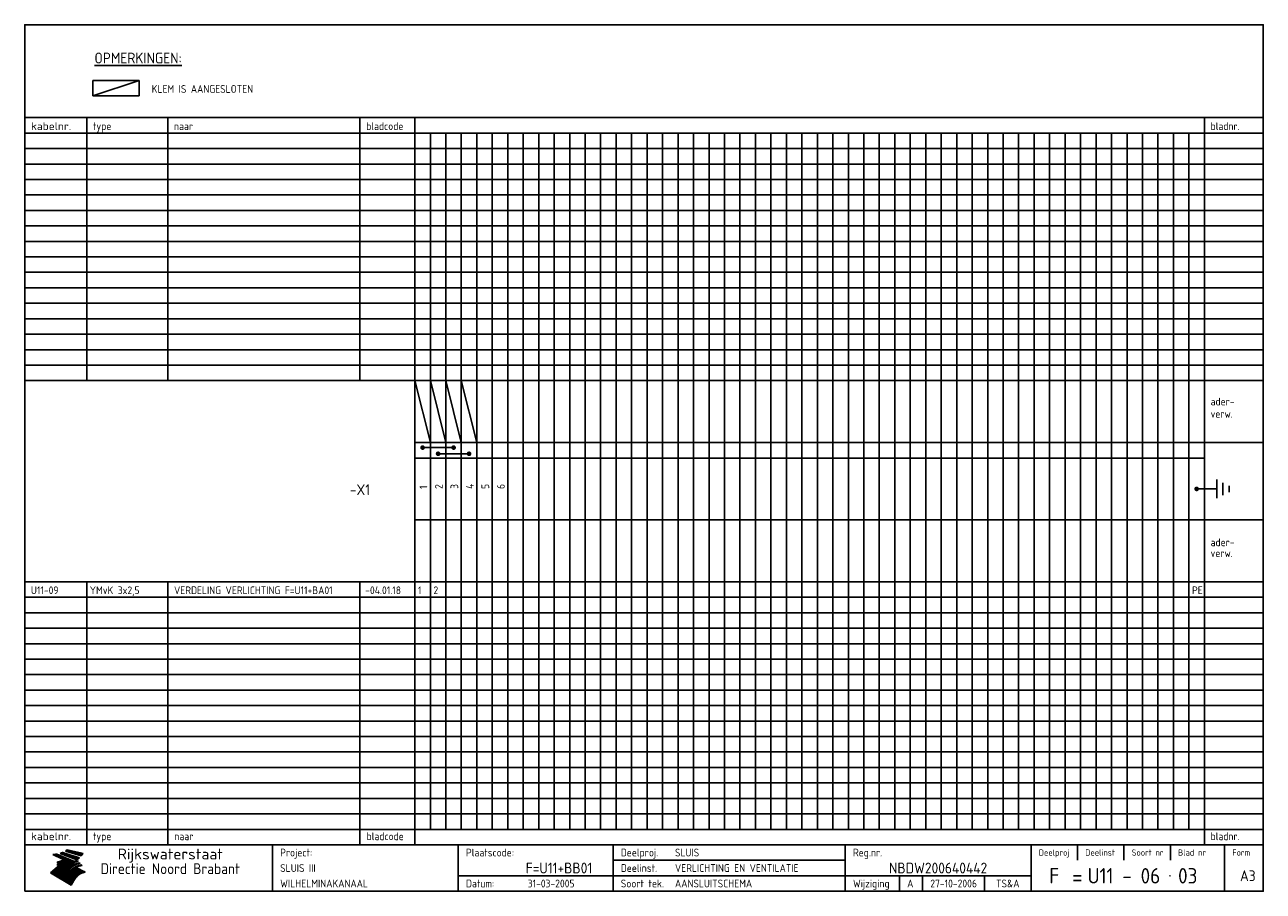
# Model space of a CAD drawing. Extents: x 10 to 410, y 10 to 290.
import ezdxf
from ezdxf.enums import TextEntityAlignment as Align

# ---------------------------------------------------------------- set-up
doc = ezdxf.new("R2010")
doc.units = 0
doc.header["$LTSCALE"] = 10
doc.header["$MEASUREMENT"] = 0
doc.layers.get('0').update_dxf_attribs({"linetype": 'CONTINUOUS'})
for name, color, linetype in [('0-25', 7, 'CONTINUOUS'), ('0-35', 2, 'CONTINUOUS'), ('0-50', 3, 'CONTINUOUS'), ('B-25', 7, 'CONTINUOUS'), ('B-35', 2, 'CONTINUOUS'), ('S-25', 7, 'CONTINUOUS')]:
    doc.layers.add(name, color=color, linetype=linetype)
doc.styles.add('ISO', font='iso.shx')
doc.styles.get("Standard").update_dxf_attribs({"font": 'iso.shx'})

# ---------------------------------------------------------------- blocks, each defined once
blk = doc.blocks.new('KADER-A3')
at = {"layer": '0-25'}
for p, q in [((410, 35), (10, 35)), ((410, 30), (10, 30)), ((350, 25), (350, 20)), ((365, 25), (365, 20)), ((380, 25), (380, 20)), ((200, 20), (275, 20)), ((150, 15), (335, 15)), ((292.5, 15), (292.5, 10)), ((300, 15), (300, 10)), ((320, 15), (320, 10))]:
    blk.add_line(p, q, dxfattribs=at)
at = {"layer": '0-25', "color": 7}
for p, q in [((19.1, 21.89), (25.12, 19)), ((19.1, 21.89), (25.12, 19)), ((19.17, 21.86), (20.7, 21.86)), ((19.29, 21.8), (20.83, 21.8)), ((19.4, 21.75), (20.96, 21.75)), ((19.52, 21.69), (21.09, 21.69)), ((19.64, 21.63), (21.22, 21.63)), ((19.74, 21.92), (20.56, 21.92)), ((19.75, 21.58), (21.36, 21.58)), ((19.87, 21.52), (21.49, 21.52)), ((19.99, 21.47), (21.62, 21.47)), ((20.11, 21.41), (21.75, 21.41)), ((20.22, 21.35), (21.88, 21.35)), ((20.25, 21.97), (20.43, 21.97)), ((20.34, 21.3), (22.02, 21.3)), ((20.38, 21.99), (26.02, 19.59)), ((20.38, 21.99), (26.02, 19.59)), ((20.46, 21.24), (22.15, 21.24)), ((20.57, 21.18), (22.28, 21.18)), ((20.69, 21.13), (22.41, 21.13)), ((20.81, 21.07), (22.55, 21.07)), ((20.92, 21.02), (22.68, 21.02)), ((21.04, 20.96), (22.81, 20.96)), ((21.16, 20.9), (22.94, 20.9)), ((21.27, 20.85), (23.07, 20.85)), ((21.39, 20.79), (23.21, 20.79)), ((21.47, 22.25), (26.83, 20.19)), ((21.47, 22.25), (26.83, 20.19)), ((21.49, 22.25), (23.07, 22.25)), ((21.51, 20.73), (23.34, 20.73)), ((21.6, 22.2), (23.25, 22.2)), ((21.63, 20.68), (23.47, 20.68)), ((21.65, 22.31), (22.89, 22.31)), ((21.74, 20.62), (23.6, 20.62)), ((21.75, 22.14), (23.42, 22.14)), ((21.8, 22.37), (22.71, 22.37)), ((21.86, 20.57), (23.73, 20.57)), ((21.9, 22.08), (23.6, 22.08)), ((21.94, 22.42), (22.53, 22.42)), ((21.98, 20.51), (23.87, 20.51)), ((22.04, 22.03), (23.78, 22.03)), ((22.06, 22.48), (22.36, 22.48)), ((22.09, 20.45), (24, 20.45)), ((22.18, 22.53), (27.65, 20.8)), ((22.18, 22.53), (27.65, 20.8)), ((22.19, 21.97), (23.96, 21.97)), ((22.21, 20.4), (24.13, 20.4)), ((22.33, 20.34), (24.26, 20.34)), ((22.34, 21.92), (24.13, 21.92)), ((22.37, 20), (23.08, 20)), ((22.44, 20.28), (24.4, 20.28)), ((22.48, 21.86), (24.31, 21.86)), ((22.49, 20.06), (23.04, 20.06)), ((22.56, 20.23), (24.53, 20.23)), ((22.61, 20.12), (22.93, 20.12)), ((22.63, 21.8), (24.49, 21.8)), ((22.68, 20.17), (24.66, 20.17)), ((22.71, 20.17), (22.82, 20.17)), ((23.11, 20.02), (22.77, 20.2)), ((23.11, 20.02), (22.77, 20.2)), ((22.78, 21.75), (24.67, 21.75)), ((22.79, 20.12), (24.79, 20.12)), ((22.91, 20.06), (24.92, 20.06)), ((22.92, 21.69), (24.85, 21.69)), ((23.03, 20), (25.06, 20)), ((23.07, 21.63), (25.02, 21.63)), ((23.14, 22.99), (28.22, 21.46)), ((23.14, 22.99), (28.22, 21.46)), ((23.15, 22.98), (25.33, 22.98)), ((23.22, 21.58), (25.2, 21.58)), ((23.23, 23.04), (25.09, 23.04)), ((23.32, 23.1), (24.84, 23.1)), ((23.34, 22.93), (25.57, 22.93)), ((23.36, 21.52), (25.38, 21.52)), ((23.4, 23.15), (24.6, 23.15)), ((23.49, 23.21), (24.36, 23.21)), ((23.51, 21.47), (25.56, 21.47)), ((23.52, 22.87), (25.81, 22.87)), ((23.57, 23.27), (24.12, 23.27)), ((23.64, 23.32), (23.87, 23.32)), ((23.66, 21.41), (25.74, 21.41)), ((23.7, 23.36), (28.82, 22.17)), ((23.7, 23.36), (28.82, 22.17)), ((23.71, 22.82), (26.06, 22.82)), ((23.8, 21.35), (25.91, 21.35)), ((23.9, 22.76), (26.3, 22.76)), ((23.95, 21.3), (26.09, 21.3)), ((24.09, 22.7), (26.54, 22.7)), ((24.09, 21.24), (26.27, 21.24)), ((24.24, 21.18), (26.45, 21.18)), ((24.27, 22.65), (26.78, 22.65)), ((24.39, 21.13), (26.62, 21.13)), ((24.46, 22.59), (27.03, 22.59)), ((24.53, 21.07), (26.8, 21.07)), ((24.65, 22.53), (27.27, 22.53)), ((24.68, 21.02), (26.98, 21.02)), ((24.83, 20.96), (27.16, 20.96)), ((24.84, 22.48), (27.51, 22.48)), ((24.97, 20.9), (27.34, 20.9)), ((25.02, 22.42), (27.75, 22.42)), ((25.12, 20.85), (27.51, 20.85)), ((25.21, 22.37), (28, 22.37)), ((25.27, 20.79), (27.63, 20.79)), ((25.4, 22.31), (28.24, 22.31)), ((25.41, 20.73), (27.57, 20.73)), ((25.56, 20.68), (27.51, 20.68)), ((25.58, 22.25), (28.48, 22.25)), ((25.71, 20.62), (27.44, 20.62)), ((25.77, 22.2), (28.72, 22.2)), ((25.85, 20.57), (27.37, 20.57)), ((25.96, 22.14), (28.79, 22.14)), ((26, 20.51), (27.29, 20.51)), ((26.15, 22.08), (28.75, 22.08)), ((26.15, 20.45), (27.22, 20.45)), ((26.29, 20.4), (27.14, 20.4)), ((26.33, 22.03), (28.71, 22.03)), ((26.44, 20.34), (27.06, 20.34)), ((26.52, 21.97), (28.66, 21.97)), ((26.59, 20.28), (26.97, 20.28)), ((26.71, 21.92), (28.62, 21.92)), ((26.73, 20.23), (26.89, 20.23)), ((26.9, 21.86), (28.57, 21.86)), ((27.08, 21.8), (28.52, 21.8)), ((27.27, 21.75), (28.48, 21.75)), ((27.46, 21.69), (28.43, 21.69)), ((27.65, 21.63), (28.38, 21.63)), ((27.83, 21.58), (28.33, 21.58)), ((28.02, 21.52), (28.28, 21.52)), ((28.21, 21.47), (28.22, 21.47)), ((20.58, 17.88), (18.3, 16)), ((20.58, 17.88), (18.3, 16)), ((24.94, 11.97), (18.3, 16)), ((24.94, 11.97), (18.3, 16)), ((18.31, 16.01), (20.96, 16.01)), ((18.38, 16.07), (21.46, 16.07)), ((18.45, 16.12), (21.88, 16.12)), ((18.52, 16.18), (22.15, 16.18)), ((18.59, 16.23), (22.38, 16.23)), ((18.65, 16.29), (22.58, 16.29)), ((18.72, 16.35), (22.75, 16.35)), ((18.79, 16.4), (22.91, 16.4)), ((18.86, 16.46), (20.6, 16.46)), ((18.93, 16.52), (20.6, 16.52)), ((18.99, 16.57), (20.6, 16.57)), ((19.06, 16.63), (20.6, 16.63)), ((19.13, 16.68), (20.6, 16.68)), ((19.2, 16.74), (20.6, 16.74)), ((19.27, 16.8), (20.6, 16.8)), ((19.33, 16.85), (21.07, 16.85)), ((19.4, 16.91), (21.55, 16.91)), ((19.47, 16.97), (21.88, 16.97)), ((19.54, 17.02), (22.13, 17.02)), ((19.61, 17.08), (22.34, 17.08)), ((19.67, 17.13), (20.6, 17.13)), ((19.74, 17.19), (20.6, 17.19)), ((19.81, 17.25), (20.6, 17.25)), ((19.88, 17.3), (20.6, 17.3)), ((19.95, 17.36), (20.6, 17.36)), ((20.01, 17.42), (20.6, 17.42)), ((20.08, 17.47), (20.93, 17.47)), ((20.15, 17.53), (21.26, 17.53)), ((20.22, 17.58), (21.51, 17.58)), ((20.29, 17.64), (21.72, 17.64)), ((20.35, 17.7), (21.9, 17.7)), ((20.42, 17.75), (22.07, 17.75)), ((20.49, 17.81), (22.22, 17.81)), ((20.56, 17.87), (22.36, 17.87)), ((20.6, 19.11), (20.58, 19.51)), ((20.6, 19.11), (20.58, 19.51)), ((20.58, 19.5), (22.09, 19.5)), ((20.58, 19.44), (21.95, 19.44)), ((20.59, 19.38), (21.79, 19.38)), ((20.59, 19.33), (21.62, 19.33)), ((20.59, 19.27), (21.42, 19.27)), ((20.6, 19.22), (21.2, 19.22)), ((20.6, 19.16), (20.93, 19.16)), ((20.6, 19.11), (20.69, 19.12)), ((20.6, 19.11), (20.69, 19.12)), ((20.6, 18.79), (20.77, 18.81)), ((20.6, 18.79), (20.77, 18.81)), ((20.6, 18.29), (20.6, 18.79)), ((20.6, 18.29), (20.6, 18.79)), ((20.6, 18.77), (22.46, 18.77)), ((20.6, 18.71), (22.33, 18.71)), ((20.6, 18.65), (22.19, 18.65)), ((20.6, 18.6), (22.04, 18.6)), ((20.6, 18.54), (21.87, 18.54)), ((20.6, 18.48), (21.68, 18.48)), ((20.6, 18.43), (21.46, 18.43)), ((20.6, 18.37), (21.21, 18.37)), ((20.6, 18.29), (20.88, 18.32)), ((20.6, 18.29), (20.88, 18.32)), ((20.6, 18.32), (20.87, 18.32)), ((20.6, 17.88), (20.86, 17.91)), ((20.6, 17.88), (20.86, 17.91)), ((20.6, 17.43), (20.97, 17.48)), ((20.6, 17.43), (20.97, 17.48)), ((20.6, 17.43), (20.6, 17.09)), ((20.6, 17.43), (20.6, 17.09)), ((20.6, 17.09), (21.26, 17.16)), ((20.6, 17.09), (21.26, 17.16)), ((20.6, 16.8), (21.37, 16.89)), ((20.6, 16.8), (21.37, 16.89)), ((20.6, 16.8), (20.6, 16.45)), ((20.6, 16.8), (20.6, 16.45)), ((20.6, 16.45), (21.56, 16.56)), ((20.6, 16.45), (21.56, 16.56)), ((20.6, 15.97), (21.67, 16.09)), ((20.6, 15.97), (21.67, 16.09)), ((20.7, 16.46), (23.06, 16.46)), ((20.9, 19.55), (22.23, 19.55)), ((20.9, 18.82), (22.59, 18.82)), ((20.98, 17.92), (22.5, 17.92)), ((21.02, 17.13), (22.53, 17.13)), ((21.19, 19.61), (22.35, 19.61)), ((21.2, 16.52), (23.2, 16.52)), ((21.32, 18.88), (22.71, 18.88)), ((21.32, 17.98), (22.62, 17.98)), ((21.42, 19.67), (22.47, 19.67)), ((21.47, 17.19), (22.7, 17.19)), ((21.59, 18.03), (22.74, 18.03)), ((21.61, 18.93), (22.82, 18.93)), ((21.62, 19.72), (22.59, 19.72)), ((21.72, 16.57), (23.32, 16.57)), ((21.77, 17.25), (22.85, 17.25)), ((21.8, 19.78), (22.69, 19.78)), ((21.8, 18.09), (22.85, 18.09)), ((21.84, 18.99), (22.92, 18.99)), ((21.96, 19.83), (22.79, 19.83)), ((21.99, 18.15), (22.95, 18.15)), ((22.01, 17.3), (22.99, 17.3)), ((22.03, 19.05), (23.03, 19.05)), ((22.1, 16.63), (23.44, 16.63)), ((22.11, 19.89), (22.89, 19.89)), ((22.16, 18.2), (23.05, 18.2)), ((22.21, 19.1), (23.12, 19.1)), ((22.21, 17.36), (23.12, 17.36)), ((22.24, 19.95), (22.99, 19.95)), ((22.31, 18.26), (23.15, 18.26)), ((22.36, 19.16), (23.22, 19.16)), ((22.38, 16.68), (23.56, 16.68)), ((22.39, 17.42), (23.24, 17.42)), ((22.45, 18.32), (23.24, 18.32)), ((22.51, 19.22), (23.3, 19.22)), ((22.56, 17.47), (23.36, 17.47)), ((22.59, 18.37), (23.33, 18.37)), ((22.6, 16.74), (23.66, 16.74)), ((22.64, 19.27), (23.39, 19.27)), ((22.71, 18.43), (23.42, 18.43)), ((22.71, 17.53), (23.47, 17.53)), ((22.77, 19.33), (23.47, 19.33)), ((22.79, 16.8), (23.77, 16.8)), ((22.83, 18.48), (23.5, 18.48)), ((22.84, 17.58), (23.57, 17.58)), ((22.89, 19.38), (23.55, 19.38)), ((22.94, 18.54), (23.58, 18.54)), ((22.96, 16.85), (23.86, 16.85)), ((22.97, 17.64), (23.67, 17.64)), ((23, 19.44), (23.63, 19.44)), ((23.04, 18.6), (23.66, 18.6)), ((23.1, 19.5), (23.72, 19.5)), ((23.1, 17.7), (23.77, 17.7)), ((23.12, 16.91), (23.96, 16.91)), ((23.14, 18.65), (23.74, 18.65)), ((23.15, 19.95), (25.19, 19.95)), ((23.21, 19.55), (23.8, 19.55)), ((23.21, 17.75), (23.86, 17.75)), ((23.21, 16.01), (28.9, 16.01)), ((23.24, 18.71), (23.82, 18.71)), ((23.26, 19.89), (25.32, 19.89)), ((23.26, 16.97), (24.05, 16.97)), ((23.3, 19.61), (23.88, 19.61)), ((23.32, 17.81), (23.95, 17.81)), ((23.33, 18.77), (23.91, 18.77)), ((23.37, 16.07), (29.08, 16.07)), ((23.38, 19.83), (25.45, 19.83)), ((23.39, 19.67), (23.81, 19.67)), ((23.39, 17.02), (24.14, 17.02)), ((23.42, 18.82), (23.99, 18.82)), ((23.42, 17.87), (24.03, 17.87)), ((23.45, 19.7), (23.58, 19.79)), ((23.45, 19.7), (23.58, 19.79)), ((23.48, 19.72), (23.7, 19.72)), ((23.5, 19.78), (25.58, 19.78)), ((23.51, 18.88), (24.07, 18.88)), ((23.51, 16.12), (29.27, 16.12)), ((23.52, 17.92), (24.11, 17.92)), ((23.52, 17.08), (24.22, 17.08)), ((23.54, 18.9), (24.3, 19.42)), ((23.54, 18.9), (24.3, 19.42)), ((23.56, 19.78), (23.59, 19.78)), ((23.56, 19.39), (23.9, 19.62)), ((23.56, 19.39), (23.9, 19.62)), ((23.58, 19.79), (23.9, 19.62)), ((23.58, 19.79), (23.9, 19.62)), ((23.59, 18.93), (24.15, 18.93)), ((23.61, 19.72), (25.72, 19.72)), ((23.62, 17.98), (24.2, 17.98)), ((23.63, 17.13), (24.3, 17.13)), ((23.65, 18.59), (24.62, 19.25)), ((23.65, 18.59), (24.62, 19.25)), ((29.41, 16.17), (23.65, 16.17)), ((23.67, 18.99), (24.23, 18.99)), ((23.71, 18.03), (24.28, 18.03)), ((23.73, 19.67), (25.85, 19.67)), ((23.75, 19.05), (24.32, 19.05)), ((23.75, 17.19), (24.38, 17.19)), ((23.77, 16.23), (29.47, 16.23)), ((23.79, 18.09), (24.36, 18.09)), ((23.83, 19.1), (24.4, 19.1)), ((23.85, 19.61), (25.98, 19.61)), ((23.85, 17.25), (24.46, 17.25)), ((23.88, 18.15), (24.44, 18.15)), ((23.89, 16.29), (29.36, 16.29)), ((23.92, 19.16), (24.48, 19.16)), ((23.94, 18.19), (25.23, 19.07)), ((23.94, 18.19), (25.23, 19.07)), ((23.95, 17.3), (24.55, 17.3)), ((23.96, 19.55), (25.96, 19.55)), ((23.96, 18.2), (24.53, 18.2)), ((24, 19.22), (24.56, 19.22)), ((24, 16.35), (29.24, 16.35)), ((24.04, 18.26), (24.61, 18.26)), ((24.05, 17.36), (24.63, 17.36)), ((24.06, 17.88), (25.34, 18.76)), ((24.06, 17.88), (25.34, 18.76)), ((24.08, 19.5), (25.88, 19.5)), ((24.08, 19.27), (24.58, 19.27)), ((24.11, 16.4), (29.13, 16.4)), ((24.13, 18.32), (24.69, 18.32)), ((24.14, 17.42), (24.71, 17.42)), ((24.16, 19.33), (24.47, 19.33)), ((24.2, 19.44), (25.79, 19.44)), ((24.21, 18.37), (24.77, 18.37)), ((24.21, 16.46), (29.02, 16.46)), ((24.23, 17.47), (24.79, 17.47)), ((24.24, 17.48), (25.52, 18.36)), ((24.24, 17.48), (25.52, 18.36)), ((24.25, 19.38), (24.36, 19.38)), ((24.29, 18.43), (24.85, 18.43)), ((24.3, 19.42), (24.62, 19.25)), ((24.3, 19.42), (24.62, 19.25)), ((24.31, 19.38), (25.71, 19.38)), ((24.31, 17.53), (24.87, 17.53)), ((24.31, 16.52), (28.91, 16.52)), ((24.35, 17.17), (25.64, 18.05)), ((24.35, 17.17), (25.64, 18.05)), ((24.37, 18.48), (24.94, 18.48)), ((24.39, 17.58), (24.96, 17.58)), ((24.4, 16.57), (28.79, 16.57)), ((24.43, 19.33), (25.62, 19.33)), ((24.45, 18.54), (25.02, 18.54)), ((24.47, 17.64), (25.04, 17.64)), ((24.49, 16.63), (28.68, 16.63)), ((24.54, 18.6), (25.1, 18.6)), ((24.55, 19.27), (25.54, 19.27)), ((24.56, 17.7), (25.12, 17.7)), ((24.57, 16.68), (28.57, 16.68)), ((24.62, 18.65), (25.18, 18.65)), ((24.63, 16.72), (25.91, 17.6)), ((24.63, 16.72), (25.91, 17.6)), ((24.64, 17.75), (25.2, 17.75)), ((24.66, 16.74), (28.45, 16.74)), ((24.67, 19.22), (25.45, 19.22)), ((24.7, 18.71), (25.27, 18.71)), ((24.72, 17.81), (25.29, 17.81)), ((24.74, 16.8), (28.34, 16.8)), ((24.78, 19.16), (25.37, 19.16)), ((24.78, 18.77), (25.34, 18.77)), ((24.8, 17.87), (25.37, 17.87)), ((24.82, 16.85), (28.23, 16.85)), ((24.87, 18.82), (25.4, 18.82)), ((24.89, 17.92), (25.45, 17.92)), ((24.9, 19.1), (25.28, 19.1)), ((24.9, 16.91), (28.11, 16.91)), ((24.95, 18.88), (25.45, 18.88)), ((24.97, 17.98), (25.53, 17.98)), ((24.99, 16.97), (28, 16.97)), ((25.02, 19.05), (25.2, 19.05)), ((25.03, 18.93), (25.51, 18.93)), ((25.05, 18.03), (25.61, 18.03)), ((25.07, 17.02), (27.89, 17.02)), ((25.11, 18.99), (25.57, 18.99)), ((26.02, 19.59), (25.12, 19)), ((26.02, 19.59), (25.12, 19)), ((25.13, 18.09), (25.68, 18.09)), ((25.15, 17.08), (27.77, 17.08)), ((25.19, 19.05), (25.63, 19.05)), ((25.21, 18.15), (25.75, 18.15)), ((25.23, 17.13), (27.66, 17.13)), ((25.26, 19.1), (25.7, 19.1)), ((25.3, 18.2), (25.82, 18.2)), ((25.31, 17.19), (27.55, 17.19)), ((25.33, 19.16), (25.77, 19.16)), ((25.38, 18.26), (25.89, 18.26)), ((25.39, 19.22), (25.85, 19.22)), ((25.4, 17.25), (27.43, 17.25)), ((25.46, 18.32), (25.97, 18.32)), ((25.47, 19.27), (25.93, 19.27)), ((25.48, 17.3), (27.32, 17.3)), ((25.54, 19.33), (26.03, 19.33)), ((25.54, 18.37), (26.06, 18.37)), ((25.56, 17.36), (27.21, 17.36)), ((25.62, 18.43), (26.14, 18.43)), ((25.63, 19.38), (26.13, 19.38)), ((25.64, 17.42), (27.1, 17.42)), ((25.7, 18.48), (26.24, 18.48)), ((25.72, 19.44), (26.24, 19.44)), ((25.73, 17.47), (26.98, 17.47)), ((25.79, 18.54), (26.34, 18.54)), ((25.81, 17.53), (26.87, 17.53)), ((25.82, 19.5), (26.36, 19.5)), ((25.89, 18.6), (26.46, 18.6)), ((25.89, 17.58), (26.76, 17.58)), ((25.93, 19.55), (26.53, 19.55)), ((25.96, 17.64), (26.64, 17.64)), ((25.99, 18.65), (26.58, 18.65)), ((26.04, 17.7), (26.59, 17.7)), ((26.06, 19.61), (26.85, 19.61)), ((26.1, 18.71), (26.72, 18.71)), ((26.12, 17.75), (26.67, 17.75)), ((26.2, 17.81), (26.76, 17.81)), ((26.21, 19.67), (27.23, 19.67)), ((26.23, 18.77), (26.89, 18.77)), ((26.29, 17.87), (26.86, 17.87)), ((26.37, 18.82), (27.09, 18.82)), ((26.39, 17.92), (26.97, 17.92)), ((26.44, 19.72), (27.18, 19.72)), ((26.49, 17.98), (27.09, 17.98)), ((26.53, 18.88), (27.34, 18.88)), ((26.56, 17.68), (29.54, 16.2)), ((26.56, 17.68), (29.54, 16.2)), ((26.6, 18.03), (27.22, 18.03)), ((26.72, 18.09), (27.38, 18.09)), ((26.73, 18.93), (27.66, 18.93)), ((26.85, 18.15), (27.56, 18.15)), ((26.99, 18.99), (27.9, 18.99)), ((27, 18.2), (27.8, 18.2)), ((27.13, 19.78), (27.25, 19.64)), ((27.13, 19.78), (27.25, 19.64)), ((27.18, 18.26), (28.13, 18.26)), ((27.26, 19.05), (27.84, 19.05)), ((27.39, 18.32), (28.47, 18.32)), ((27.7, 18.37), (28.49, 18.37)), ((27.78, 19.1), (27.93, 18.96)), ((27.78, 19.1), (27.93, 18.96)), ((28, 18.43), (28.44, 18.43)), ((28.29, 15.83), (29.54, 16.2)), ((28.29, 15.83), (29.54, 16.2)), ((28.39, 18.48), (28.54, 18.32)), ((28.39, 18.48), (28.54, 18.32)), ((29.54, 16.2), (29.45, 16.17)), ((29.54, 16.2), (29.45, 16.17)), ((29.46, 16.18), (29.47, 16.18)), ((18.38, 15.95), (20.6, 15.95)), ((18.47, 15.9), (20.6, 15.9)), ((18.57, 15.84), (20.6, 15.84)), ((18.66, 15.78), (20.6, 15.78)), ((18.75, 15.73), (20.6, 15.73)), ((18.85, 15.67), (20.6, 15.67)), ((18.94, 15.62), (20.6, 15.62)), ((19.03, 15.56), (27.83, 15.56)), ((19.12, 15.5), (27.75, 15.5)), ((19.22, 15.45), (27.66, 15.45)), ((19.31, 15.39), (27.58, 15.39)), ((19.4, 15.33), (27.5, 15.33)), ((19.49, 15.28), (27.43, 15.28)), ((19.59, 15.22), (27.36, 15.22)), ((19.68, 15.17), (27.29, 15.17)), ((19.77, 15.11), (27.22, 15.11)), ((19.86, 15.05), (27.15, 15.05)), ((19.96, 15), (27.09, 15)), ((20.05, 14.94), (27.02, 14.94)), ((20.14, 14.88), (26.96, 14.88)), ((20.24, 14.83), (26.9, 14.83)), ((20.33, 14.77), (26.84, 14.77)), ((20.42, 14.72), (26.79, 14.72)), ((20.51, 14.66), (26.73, 14.66)), ((20.6, 15.97), (20.6, 15.58)), ((20.6, 15.97), (20.6, 15.58)), ((20.6, 15.58), (21.95, 15.73)), ((20.6, 15.58), (21.95, 15.73)), ((20.61, 14.6), (26.68, 14.6)), ((20.7, 14.55), (26.62, 14.55)), ((20.79, 14.49), (26.57, 14.49)), ((20.88, 14.43), (26.52, 14.43)), ((20.94, 15.62), (27.92, 15.62)), ((20.98, 14.38), (26.47, 14.38)), ((21.07, 14.32), (26.42, 14.32)), ((21.16, 14.27), (26.38, 14.27)), ((21.25, 14.21), (26.33, 14.21)), ((21.35, 14.15), (26.29, 14.15)), ((21.44, 14.1), (26.24, 14.1)), ((21.45, 15.67), (28.01, 15.67)), ((21.53, 14.04), (26.2, 14.04)), ((21.63, 13.98), (26.16, 13.98)), ((21.72, 13.93), (26.12, 13.93)), ((21.81, 13.87), (26.08, 13.87)), ((21.9, 13.82), (26.04, 13.82)), ((21.96, 15.73), (28.11, 15.73)), ((22, 13.76), (26, 13.76)), ((22.09, 13.7), (25.96, 13.7)), ((22.18, 13.65), (25.93, 13.65)), ((22.27, 13.59), (25.89, 13.59)), ((22.34, 15.78), (28.21, 15.78)), ((22.37, 13.53), (25.86, 13.53)), ((22.46, 13.48), (25.82, 13.48)), ((22.55, 13.42), (25.79, 13.42)), ((22.62, 15.84), (28.33, 15.84)), ((22.65, 13.37), (25.76, 13.37)), ((22.74, 13.31), (25.73, 13.31)), ((22.83, 13.25), (25.69, 13.25)), ((22.84, 15.9), (28.52, 15.9)), ((22.92, 13.2), (25.66, 13.2)), ((23.02, 13.14), (25.63, 13.14)), ((23.04, 15.95), (28.71, 15.95)), ((23.11, 13.08), (25.59, 13.08)), ((23.2, 13.03), (25.56, 13.03)), ((23.29, 12.97), (25.53, 12.97)), ((23.39, 12.92), (25.5, 12.92)), ((23.48, 12.86), (25.46, 12.86)), ((23.57, 12.8), (25.43, 12.8)), ((23.66, 12.75), (25.4, 12.75)), ((23.76, 12.69), (25.36, 12.69)), ((23.85, 12.63), (25.33, 12.63)), ((23.94, 12.58), (25.3, 12.58)), ((24.04, 12.52), (25.26, 12.52)), ((24.13, 12.47), (25.23, 12.47)), ((24.22, 12.41), (25.2, 12.41)), ((24.31, 12.35), (25.17, 12.35)), ((24.41, 12.3), (25.13, 12.3)), ((24.5, 12.24), (25.1, 12.24)), ((24.59, 12.18), (25.07, 12.18)), ((24.68, 12.13), (25.03, 12.13)), ((24.78, 12.07), (25, 12.07)), ((24.87, 12.02), (24.97, 12.02)), ((24.94, 11.97), (25.81, 13.45)), ((24.94, 11.97), (25.81, 13.45))]:
    blk.add_line(p, q, dxfattribs=at)
for centre, radius, start, end in [((19.15, 29.7), 7.8, 269.6055, 279.0886), ((19.15, 29.7), 7.8, 269.6055, 279.0886), ((19.93, 25.38), 5.91, 276.3402, 298.7463), ((19.93, 25.38), 5.91, 276.3402, 298.7463), ((19.84, 25.09), 6.03, 278.129, 302.868), ((19.84, 25.09), 6.03, 278.129, 302.868), ((19.84, 27.26), 5.27, 288.0217, 296.3084), ((19.84, 27.26), 5.27, 288.0217, 296.3084), ((20.49, 27.56), 5.28, 300.0654, 307.393), ((20.49, 27.56), 5.28, 300.0654, 307.393), ((24.11, 24.7), 5.26, 301.1147, 312.2814), ((24.11, 24.7), 5.26, 301.1147, 312.2814), ((21.95, 27.32), 8.59, 316.9248, 323.1399), ((21.95, 27.32), 8.59, 316.9248, 323.1399), ((20.21, 23.78), 5.91, 273.6149, 304.3803), ((20.21, 23.78), 5.91, 273.6149, 304.3803), ((20.35, 24.56), 5.76, 274.164, 302.5474), ((20.35, 24.56), 5.76, 274.164, 302.5474), ((20.05, 24.28), 6.02, 277.9472, 305.7139), ((20.05, 24.28), 6.02, 277.9472, 305.7139), ((20.04, 23.49), 6.09, 278.8115, 306.4242), ((20.04, 23.49), 6.09, 278.8115, 306.4242), ((20.53, 23.07), 5.96, 277.0519, 304.973), ((20.53, 23.07), 5.96, 277.0519, 304.973), ((20.72, 22.76), 5.91, 276.3402, 304.3803), ((20.72, 22.76), 5.91, 276.3402, 304.3803), ((21.06, 22.34), 5.81, 274.9043, 303.1745), ((21.06, 22.34), 5.81, 274.9043, 303.1745), ((20.82, 22.06), 6.04, 278.1111, 305.8489), ((20.82, 22.06), 6.04, 278.1111, 305.8489), ((21.3, 21.6), 5.91, 276.3402, 304.3803), ((21.3, 21.6), 5.91, 276.3402, 304.3803), ((27.05, 17.17), 2.63, 107.4286, 133.7799), ((27.05, 17.17), 2.63, 107.4286, 133.7799), ((27.45, 16.91), 2.81, 110.4143, 138.7411), ((27.45, 16.91), 2.81, 110.4143, 138.7411), ((27.57, 15.64), 3.4, 98.1566, 126.9045), ((27.57, 15.64), 3.4, 98.1566, 126.9045), ((27.91, 15.54), 3.39, 100.5835, 132.088), ((27.91, 15.54), 3.39, 100.5835, 132.088), ((28.21, 14.74), 3.67, 95.7581, 128.7216), ((28.21, 14.74), 3.67, 95.7581, 128.7216), ((27.01, 16.84), 2.93, 87.7348, 104.8316), ((27.01, 16.84), 2.93, 87.7348, 104.8316), ((27.37, 15.71), 3.93, 91.7838, 103.2817), ((27.37, 15.71), 3.93, 91.7838, 103.2817), ((28.4, 15.05), 3.21, 96.3886, 125.0052), ((28.4, 15.05), 3.21, 96.3886, 125.0052), ((27.82, 16.31), 2.8, 90.634, 105.1984), ((27.82, 16.31), 2.8, 90.634, 105.1984), ((28.19, 15.04), 3.93, 93.8342, 103.2817), ((28.19, 15.04), 3.93, 93.8342, 103.2817), ((28.58, 15.69), 2.8, 93.8141, 105.1984), ((28.58, 15.69), 2.8, 93.8141, 105.1984), ((28.95, 14.41), 3.93, 96.0135, 103.2817), ((28.95, 14.41), 3.93, 96.0135, 103.2817), ((31.24, 10.26), 6.3, 117.9568, 149.6251), ((31.24, 10.26), 6.3, 117.9568, 149.6251)]:
    blk.add_arc(centre, radius, start, end, dxfattribs=at)
at = {"layer": '0-35'}
for p, q in [((90, 25), (90, 10)), ((150, 25), (150, 10)), ((200, 25), (200, 10)), ((275, 25), (275, 10)), ((335, 25), (335, 10)), ((397.5, 25), (397.5, 10))]:
    blk.add_line(p, q, dxfattribs=at)
at = {"layer": '0-50'}
for p, q in [((10, 25), (410, 25)), ((348.75, 15), (351.25, 15)), ((348.75, 13.5), (351.25, 13.5))]:
    blk.add_line(p, q, dxfattribs=at)
blk.add_lwpolyline([(10, 10), (410, 10), (410, 290), (10, 290)], close=True, dxfattribs=at)
at = {"layer": '0-50', "const_width": 0.25}
blk.add_lwpolyline([(379.75, 15, 1), (380, 15, 1)], format="xyb", close=True, dxfattribs=at)
at = {"layer": '0-25', "style": 'ISO'}
for s, height, p in [('Project:', 2.5, (92.5, 22.5)), ('Plaatscode:', 2.5, (152.5, 22.5)), ('Deelproj.', 2.5, (202.5, 22.5)), ('Reg.nr.', 2.5, (277.5, 22.5)), ('Deelproj', 2, (337.5, 22.5)), ('Deelinst', 2, (352.5, 22.5)), ('Soort nr', 2, (367.5, 22.5)), ('Blad nr', 2, (382.5, 22.5)), ('Form', 2, (400, 22.5)), ('Deelinst.', 2.5, (202.5, 17.5)), ('Datum:', 2.5, (152.5, 12.5)), ('Soort tek.', 2.5, (202.5, 12.5)), ('Wijziging', 2.5, (277.5, 12.5))]:
    blk.add_text(s, height=height, dxfattribs=at).set_placement(p, align=Align.MIDDLE_LEFT)
for tag, p in [('N', (220, 22.5)), ('B', (92.5, 17.5)), ('P', (220, 17.5)), ('C', (92.5, 12.5)), ('U', (220, 12.5)), ('REV', (295, 12.5))]:
    blk.add_attdef(tag, text='', height=2.5, dxfattribs=at).set_placement(p, align=Align.MIDDLE_LEFT)
for tag, p in [('W', (180, 12.5)), ('Z', (310, 12.5)), ('Y', (327.5, 12.5))]:
    blk.add_attdef(tag, text='', height=2.5, dxfattribs=at).set_placement(p, align=Align.MIDDLE)
at = {"layer": '0-35', "style": 'ISO', "width": 1.00614}
blk.add_text('Rijkswaterstaat', height=3.5, dxfattribs=at).set_placement((40, 20.28), (74, 20.28), align=Align.FIT)
at = {"layer": '0-35', "color": 2, "style": 'ISO', "width": 0.948867}
blk.add_text('Directie Noord Brabant', height=3.5, dxfattribs=at).set_placement((34.5, 15.53), (79.5, 15.53), align=Align.FIT)
at = {"layer": '0-35', "style": 'ISO'}
for tag, p in [('X', (178.5, 17.5)), ('FORM', (402.5, 15))]:
    blk.add_attdef(tag, text='', height=3.5, dxfattribs=at).set_placement(p, align=Align.MIDDLE_LEFT)
blk.add_attdef('RNR', text='', height=3.5, dxfattribs=at).set_placement((305, 17.5), align=Align.MIDDLE)
at = {"layer": '0-50', "style": 'ISO'}
for tag, p in [('M', (342.5, 15)), ('O', (365, 15))]:
    blk.add_attdef(tag, text='', height=5, dxfattribs=at).set_placement(p, align=Align.MIDDLE)
blk.add_attdef('Q', text='', height=5, dxfattribs=at).set_placement((382.5, 15), align=Align.MIDDLE_LEFT)

msp = doc.modelspace()

# ---------------------------------------------------------------- linework, layer by layer
for p, q in [((138.5, 153.36), (148.5, 153.36)), ((143.5, 151.36), (153.5, 151.36))]:
    msp.add_line(p, q)
at = {"layer": '0-25'}
for p, q in [((10, 260), (410, 260)), ((10, 255), (410, 255)), ((141, 255), (141, 175)), ((146, 255), (146, 175)), ((151, 255), (151, 175)), ((156, 255), (156, 175)), ((161, 255), (161, 30)), ((166, 255), (166, 175)), ((171, 255), (171, 175)), ((176, 255), (176, 175)), ((181, 255), (181, 175)), ((186, 255), (186, 30)), ((191, 255), (191, 175)), ((196, 255), (196, 175)), ((201, 255), (201, 175)), ((206, 255), (206, 175)), ((211, 255), (211, 30)), ((216, 255), (216, 175)), ((221, 255), (221, 175)), ((226, 255), (226, 175)), ((231, 255), (231, 175)), ((236, 255), (236, 30)), ((241, 255), (241, 175)), ((246, 255), (246, 175)), ((251, 255), (251, 175)), ((256, 255), (256, 175)), ((261, 255), (261, 30)), ((266, 255), (266, 175)), ((271, 255), (271, 175)), ((276, 255), (276, 175)), ((281, 255), (281, 175)), ((286, 255), (286, 30)), ((291, 255), (291, 175)), ((296, 255), (296, 175)), ((301, 255), (301, 175)), ((306, 255), (306, 175)), ((311, 255), (311, 30)), ((316, 255), (316, 175)), ((321, 255), (321, 175)), ((326, 255), (326, 175)), ((331, 255), (331, 175)), ((336, 255), (336, 30)), ((341, 255), (341, 175)), ((346, 255), (346, 175)), ((351, 255), (351, 175)), ((356, 255), (356, 175)), ((361, 255), (361, 30)), ((366, 255), (366, 175)), ((371, 255), (371, 175)), ((376, 255), (376, 175)), ((381, 255), (381, 175)), ((386, 255), (386, 30)), ((10, 250), (410, 250)), ((10, 245), (410, 245)), ((10, 240), (410, 240)), ((10, 235), (410, 235)), ((10, 230), (410, 230)), ((10, 225), (410, 225)), ((10, 220), (410, 220)), ((10, 215), (410, 215)), ((10, 210), (410, 210)), ((10, 205), (410, 205)), ((10, 200), (410, 200)), ((10, 195), (410, 195)), ((10, 190), (410, 190)), ((10, 185), (410, 185)), ((10, 180), (410, 180)), ((10, 175), (410, 175)), ((141, 175), (141, 110)), ((146, 175), (146, 110)), ((151, 175), (151, 110)), ((156, 175), (156, 110)), ((166, 175), (166, 110)), ((171, 175), (171, 110)), ((176, 175), (176, 110)), ((181, 175), (181, 110)), ((191, 175), (191, 110)), ((196, 175), (196, 110)), ((201, 175), (201, 110)), ((206, 175), (206, 110)), ((216, 175), (216, 110)), ((221, 175), (221, 110)), ((226, 175), (226, 110)), ((231, 175), (231, 110)), ((241, 175), (241, 110)), ((246, 175), (246, 110)), ((251, 175), (251, 110)), ((256, 175), (256, 110)), ((266, 175), (266, 110)), ((271, 175), (271, 110)), ((276, 175), (276, 110)), ((281, 175), (281, 110)), ((291, 175), (291, 110)), ((296, 175), (296, 110)), ((301, 175), (301, 110)), ((306, 175), (306, 110)), ((316, 175), (316, 110)), ((321, 175), (321, 110)), ((326, 175), (326, 110)), ((331, 175), (331, 110)), ((341, 175), (341, 110)), ((346, 175), (346, 110)), ((351, 175), (351, 110)), ((356, 175), (356, 110)), ((366, 175), (366, 110)), ((371, 175), (371, 110)), ((376, 175), (376, 110)), ((381, 175), (381, 110)), ((389, 140), (395, 140)), ((395, 143), (395, 137)), ((397, 142), (397, 138)), ((399, 141), (399, 139)), ((10, 110), (410, 110)), ((141, 110), (141, 30)), ((146, 110), (146, 30)), ((151, 110), (151, 30)), ((156, 110), (156, 30)), ((166, 110), (166, 30)), ((171, 110), (171, 30)), ((176, 110), (176, 30)), ((181, 110), (181, 30)), ((191, 110), (191, 30)), ((196, 110), (196, 30)), ((201, 110), (201, 30)), ((206, 110), (206, 30)), ((216, 110), (216, 30)), ((221, 110), (221, 30)), ((226, 110), (226, 30)), ((231, 110), (231, 30)), ((241, 110), (241, 30)), ((246, 110), (246, 30)), ((251, 110), (251, 30)), ((256, 110), (256, 30)), ((266, 110), (266, 30)), ((271, 110), (271, 30)), ((276, 110), (276, 30)), ((281, 110), (281, 30)), ((291, 110), (291, 30)), ((296, 110), (296, 30)), ((301, 110), (301, 30)), ((306, 110), (306, 30)), ((316, 110), (316, 30)), ((321, 110), (321, 30)), ((326, 110), (326, 30)), ((331, 110), (331, 30)), ((341, 110), (341, 30)), ((346, 110), (346, 30)), ((351, 110), (351, 30)), ((356, 110), (356, 30)), ((366, 110), (366, 30)), ((371, 110), (371, 30)), ((376, 110), (376, 30)), ((381, 110), (381, 30)), ((10, 105), (410, 105)), ((10, 100), (410, 100)), ((10, 95), (410, 95)), ((10, 90), (410, 90)), ((10, 85), (410, 85)), ((10, 80), (410, 80)), ((10, 75), (410, 75)), ((10, 70), (410, 70)), ((10, 65), (410, 65)), ((10, 60), (410, 60)), ((10, 55), (410, 55)), ((10, 50), (410, 50)), ((10, 45), (410, 45)), ((10, 40), (410, 40)), ((10, 35), (410, 35)), ((10, 30), (410, 30)), ((10, 30), (410, 30))]:
    msp.add_line(p, q, dxfattribs=at)
at = {"layer": '0-25', "const_width": 0.75}
for points in [[(138.12, 153.36, 1), (138.88, 153.36, 1)], [(143.12, 151.36, 1), (143.88, 151.36, 1)], [(148.12, 153.36, 1), (148.88, 153.36, 1)], [(153.12, 151.36, 1), (153.88, 151.36, 1)], [(388.12, 140, 1), (388.88, 140, 1)]]:
    msp.add_lwpolyline(points, format="xyb", close=True, dxfattribs=at)
at = {"layer": '0-35'}
for p, q in [((32, 272), (32, 267)), ((47, 272), (32, 272)), ((32, 267), (47, 272)), ((47, 267), (47, 272)), ((32, 267), (47, 267)), ((30, 260), (30, 175)), ((56.21, 260), (56.21, 175)), ((118.27, 260), (118.27, 175)), ((136, 260), (136, 25)), ((391, 260), (391, 25)), ((136, 155), (410, 155)), ((136, 130), (410, 130)), ((30, 110), (30, 25)), ((56.21, 110), (56.21, 25)), ((118.27, 110), (118.27, 25))]:
    msp.add_line(p, q, dxfattribs=at)
at = {"layer": 'S-25'}
for p, q in [((141, 155), (136, 175)), ((146, 155), (141, 175)), ((151, 155), (146, 175)), ((156, 155), (151, 175)), ((136, 150), (391, 150))]:
    msp.add_line(p, q, dxfattribs=at)

# ---------------------------------------------------------------- block references
ref = msp.add_blockref('KADER-A3', (0, 0))
ref.add_attrib('B', 'SLUIS III', dxfattribs={"layer": '0-25', "height": 2.5, "style": 'ISO'}).set_placement((92.5, 17.5), align=Align.MIDDLE_LEFT)
ref.add_attrib('C', 'WILHELMINAKANAAL', dxfattribs={"layer": '0-25', "height": 2.5, "style": 'ISO'}).set_placement((92.5, 12.5), align=Align.MIDDLE_LEFT)
ref.add_attrib('N', 'SLUIS', dxfattribs={"layer": '0-25', "height": 2.5, "style": 'ISO'}).set_placement((220, 22.5), align=Align.MIDDLE_LEFT)
ref.add_attrib('P', 'VERLICHTING EN VENTILATIE', dxfattribs={"layer": '0-25', "height": 2.5, "style": 'ISO'}).set_placement((220, 17.5), align=Align.MIDDLE_LEFT)
ref.add_attrib('U', 'AANSLUITSCHEMA', dxfattribs={"layer": '0-25', "height": 2.5, "style": 'ISO'}).set_placement((220, 12.5), align=Align.MIDDLE_LEFT)
ref.add_attrib('M', 'F', dxfattribs={"layer": '0-50', "height": 5, "style": 'ISO'}).set_placement((342.5, 15), align=Align.MIDDLE)
ref.add_attrib('O', 'U11 - 06', dxfattribs={"layer": '0-50', "height": 5, "style": 'ISO'}).set_placement((365, 15), align=Align.MIDDLE)
ref.add_attrib('Q', '03', dxfattribs={"layer": '0-50', "height": 5, "style": 'ISO'}).set_placement((382.5, 15), align=Align.MIDDLE_LEFT)
ref.add_attrib('X', 'F=U11+BB01', dxfattribs={"layer": '0-35', "height": 3.5, "style": 'ISO'}).set_placement((171.81, 17.5), align=Align.MIDDLE_LEFT)
ref.add_attrib('RNR', 'NBDW200640442', dxfattribs={"layer": '0-35', "height": 3.5, "style": 'ISO'}).set_placement((305, 17.5), align=Align.MIDDLE)
ref.add_attrib('W', '31-03-2005', dxfattribs={"layer": '0-25', "height": 2.5, "style": 'ISO'}).set_placement((180, 12.5), align=Align.MIDDLE)
ref.add_attrib('FORM', 'A3', dxfattribs={"layer": '0-35', "height": 3.5, "style": 'ISO'}).set_placement((402.5, 15), align=Align.MIDDLE_LEFT)
ref.add_attrib('REV', 'A', dxfattribs={"layer": '0-25', "height": 2.5, "style": 'ISO'}).set_placement((295, 12.5), align=Align.MIDDLE_LEFT)
ref.add_attrib('Z', '27-10-2006', dxfattribs={"layer": '0-25', "height": 2.5, "style": 'ISO'}).set_placement((310, 12.5), align=Align.MIDDLE)
ref.add_attrib('Y', 'TS&A', dxfattribs={"layer": '0-25', "height": 2.5, "style": 'ISO'}).set_placement((327.5, 12.5), align=Align.MIDDLE)

# ---------------------------------------------------------------- texts
at = {"layer": 'B-25'}
for s, p in [('KLEM IS AANGESLOTEN', (51, 268)), ('U11-09', (12, 106)), ('YMvK 3x2,5', (31, 106)), ('VERDELING VERLICHTING F=U11+BA01', (58.21, 106)), ('-04.01.18', (119.96, 106)), ('1', (137, 106)), ('2', (142, 106)), ('PE', (387, 106)), ('.', (387, 106))]:
    msp.add_text(s, height=2.5, dxfattribs=at).set_placement(p)
at = {"layer": 'B-25', "style": 'ISO', "width": 1.11828}
for p, p2 in [((12, 256), (25, 256)), ((12, 26.5), (25, 26.5))]:
    msp.add_text('kabelnr.', height=2.5, dxfattribs=at).set_placement(p, p2, align=Align.FIT)
at = {"layer": 'B-25', "style": 'ISO'}
for s, p in [('type', (32, 256)), ('naar', (58.21, 256)), ('bladcode', (120.27, 256)), ('bladnr.', (393, 256)), ('ader-', (393, 167)), ('verw.', (393, 163)), ('ader-', (393, 121.5)), ('verw.', (393, 118)), ('type', (32, 26.5)), ('naar', (58.32, 26.5)), ('bladcode', (120.4, 26.5)), ('bladnr.', (393, 26.5))]:
    msp.add_text(s, height=2.5, dxfattribs=at).set_placement(p)
at = {"layer": 'B-25'}
for s, p in [('1', (140, 140)), ('2', (145, 140)), ('3', (150, 140)), ('4', (155, 140)), ('5', (160, 140)), ('6', (165, 140))]:
    msp.add_text(s, height=2.5, rotation=90, dxfattribs=at).set_placement(p)
at = {"layer": 'B-35'}
for s, p in [('%%UOPMERKINGEN:', (32.5, 277.5)), ('-X1', (115, 138))]:
    msp.add_text(s, height=3.5, dxfattribs=at).set_placement(p)

doc.saveas('drawing.dxf')
